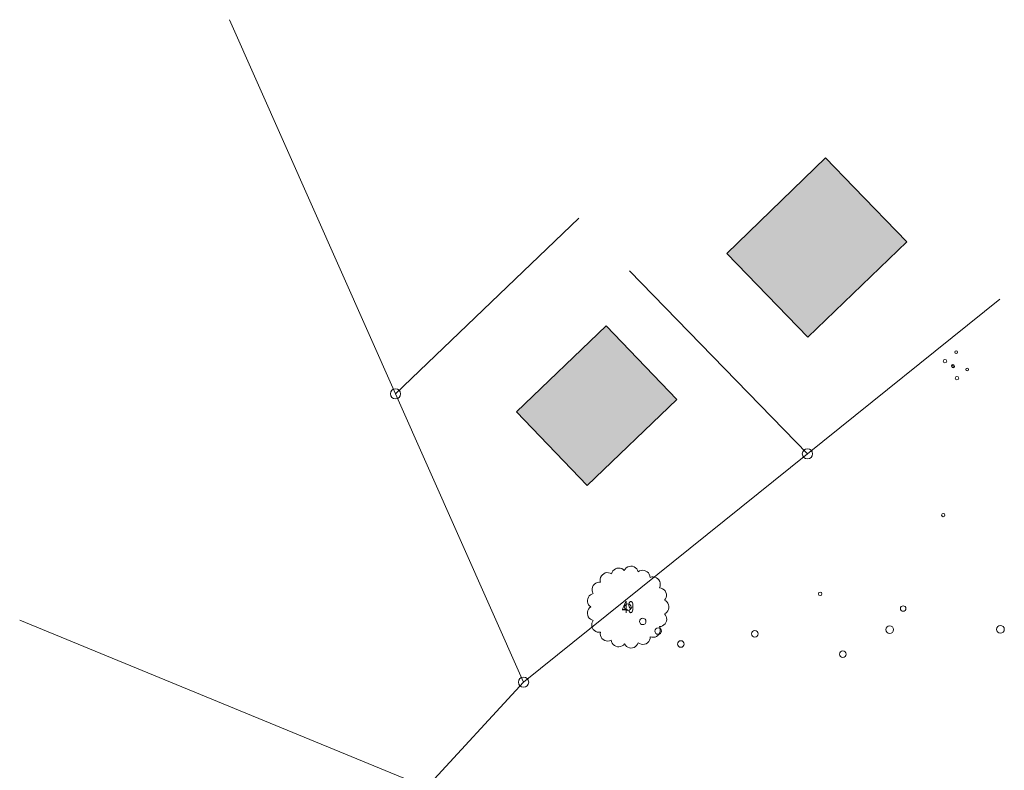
# Model space of a CAD drawing. Header units: metres. Extents: x -177922 to 5550634, y -507967 to 368279.
# Tile 24 of 125: x 1135786 to 1207668, y -29378 to 25466. Entities that reach past the tile are written whole.
import ezdxf

# ---------------------------------------------------------------- set-up
doc = ezdxf.new("R2010")
doc.units = ezdxf.units.M
doc.header["$LTSCALE"] = 0.05
for name, color, linetype in [('A_1_Schraffuren', 7, 'Continuous'), ('A_7_Bäume_Vermesser', 7, 'Continuous'), ('A_7_Gebäude Bestand', 7, 'Continuous'), ('A_7_K_Flurstücksgrenze', 7, 'Continuous'), ('A_7_K_Grenzpunkt_abgemarkt', 7, 'Continuous'), ('A_7_Vermesser Bestand.Schraffuren', 7, 'Continuous')]:
    doc.layers.add(name, color=color, linetype=linetype)
doc.styles.add('ERSTELLTER_STIL_4', font='ARIALN.TTF', dxfattribs={"width": 0.8})

msp = doc.modelspace()

# ---------------------------------------------------------------- hatches: boundary and pattern name
at = {"layer": 'A_1_Schraffuren', "linetype": 'Continuous', "lineweight": 13}
for points in [[(1187409.823, 8376.686), (1193330.95, 2272.602), (1200547.465, 9242.106), (1196677.31, 13231.16), (1194605.187, 15367.047)], [(1178608.486, 3088.173), (1172055.707, -3178.619), (1177213.805, -8572.254), (1183757.997, -2296.324)]]:
    msp.add_hatch(color=7, dxfattribs=at).paths.add_polyline_path(points)

# ---------------------------------------------------------------- linework, layer by layer
at = {"layer": 'A_1_Schraffuren', "color": 7, "linetype": 'Continuous', "lineweight": 13, "flags": 128}
for points in [[(1187409.823, 8376.686), (1193330.95, 2272.602), (1200547.465, 9242.106), (1196677.31, 13231.16), (1194605.187, 15367.047)], [(1178608.486, 3088.173), (1172055.707, -3178.619), (1177213.805, -8572.254), (1183757.997, -2296.324)]]:
    msp.add_lwpolyline(points, close=True, dxfattribs=at)
at = {"layer": 'A_1_Schraffuren', "color": 92, "linetype": 'Continuous', "lineweight": 18, "flags": 128}
msp.add_lwpolyline([(1177657.783, -18422.246), (1177596.154, -18522.808), (1177557.829, -18634.339), (1177544.633, -18751.538), (1177557.198, -18868.811), (1177594.92, -18980.558), (1177656.001, -19081.446), (1177737.528, -19166.666), (1177835.614, -19232.155), (1177945.579, -19274.788), (1178062.178, -19292.538), (1178179.844, -19284.541), (1178167.945, -19407.146), (1178184.137, -19529.259), (1178227.587, -19644.524), (1178296.021, -19746.949), (1178385.895, -19831.19), (1178492.52, -19892.878), (1178610.344, -19928.797), (1178733.25, -19937.078), (1178854.832, -19917.287), (1178968.768, -19870.459), (1178992.998, -19985.423), (1179041.527, -20092.43), (1179112.047, -20186.403), (1179201.222, -20262.9), (1179304.837, -20318.3), (1179417.977, -20349.978), (1179535.293, -20356.436), (1179651.226, -20337.37), (1179760.296, -20293.673), (1179857.322, -20227.428), (1179937.734, -20141.758), (1180000.883, -20240.839), (1180083.966, -20323.909), (1180183.055, -20387.051), (1180293.452, -20427.259), (1180409.934, -20442.642), (1180526.984, -20432.467), (1180639.066, -20397.216), (1180740.867, -20338.559), (1180827.571, -20259.273), (1180895.081, -20163.106), (1180940.185, -20054.618), (1181043.476, -20121.738), (1181159.288, -20163.706), (1181281.602, -20178.332), (1181404.04, -20164.857), (1181520.245, -20123.984), (1181624.167, -20057.848), (1181710.388, -19969.87), (1181774.434, -19864.646), (1181812.964, -19747.645), (1181823.978, -19624.957), (1181938.127, -19654.609), (1182055.996, -19658.762), (1182171.955, -19637.234), (1182280.473, -19591.045), (1182376.374, -19522.399), (1182455.084, -19434.569), (1182512.85, -19331.742), (1182546.919, -19218.826), (1182555.658, -19101.211), (1182538.652, -18984.511), (1182496.716, -18874.275), (1182611.008, -18858.906), (1182719.425, -18819.614), (1182817.036, -18758.202), (1182899.374, -18677.473), (1182962.691, -18581.088), (1183004.105, -18473.461), (1183021.722, -18359.502), (1183014.734, -18244.395), (1182983.469, -18133.396), (1182929.346, -18031.561), (1182854.835, -17943.549), (1182955.091, -17888.073), (1183041.387, -17812.703), (1183109.835, -17720.811), (1183157.353, -17616.544), (1183181.814, -17504.61), (1183182.098, -17390.026), (1183158.199, -17277.968), (1183111.195, -17173.471), (1183043.206, -17081.247), (1182957.28, -17005.439), (1182857.305, -16949.469), (1182930.234, -16851.144), (1182979.14, -16738.921), (1183001.508, -16618.559), (1182996.192, -16496.257), (1182963.474, -16378.288), (1182905.017, -16270.727), (1182823.842, -16179.098), (1182724.107, -16108.103), (1182610.947, -16061.406), (1182490.174, -16041.386), (1182535.831, -15929.492), (1182555.455, -15810.254), (1182548.072, -15689.632), (1182514.051, -15573.676), (1182455.099, -15468.189), (1182374.157, -15378.45), (1182275.287, -15308.959), (1182163.439, -15263.191), (1182044.219, -15243.449), (1181923.597, -15250.711), (1181807.602, -15284.62), (1181790.789, -15168.113), (1181749.128, -15058.023), (1181684.607, -14959.579), (1181600.284, -14877.448), (1181500.164, -14815.542), (1181389.016, -14776.8), (1181272.103, -14763.058), (1181154.998, -14774.982), (1181043.264, -14811.994), (1180942.197, -14872.341), (1180900.211, -14758.762), (1180833.973, -14657.404), (1180746.811, -14573.344), (1180643.115, -14510.821), (1180528.092, -14472.982), (1180407.525, -14461.72), (1180287.489, -14477.6), (1180174.001, -14519.835), (1180072.779, -14586.297), (1179988.914, -14673.633), (1179926.618, -14777.471), (1179838.477, -14699.449), (1179735.524, -14642.382), (1179622.66, -14608.976), (1179505.225, -14600.826), (1179388.824, -14618.311), (1179278.971, -14660.603), (1179180.895, -14725.695), (1179099.257, -14810.485), (1179037.926, -14910.955), (1178999.826, -15022.332), (1178892.119, -14967.526), (1178774.928, -14938.049), (1178654.108, -14935.368), (1178535.724, -14959.628), (1178425.695, -15009.605), (1178329.532, -15082.8), (1178252.063, -15175.542), (1178197.154, -15283.192), (1178167.558, -15400.359), (1178164.757, -15521.168), (1178188.9, -15639.583), (1178066.509, -15636.888), (1177946.658, -15661.819), (1177835.5, -15713.112), (1177738.758, -15788.121), (1177661.39, -15882.995), (1177607.389, -15992.862), (1177579.513, -16112.064), (1177579.202, -16234.486), (1177606.476, -16353.826), (1177659.932, -16463.957), (1177551.32, -16500.442), (1177452.841, -16559.024), (1177368.947, -16637.059), (1177303.401, -16731.042), (1177259.161, -16836.736), (1177238.218, -16949.39), (1177241.518, -17063.918), (1177268.909, -17175.181), (1177319.152, -17278.161), (1177389.996, -17368.21), (1177478.243, -17441.295), (1177388.72, -17513.984), (1177316.672, -17604.033), (1177265.389, -17707.321), (1177237.202, -17819.142), (1177233.408, -17934.393), (1177254.172, -18047.828), (1177298.542, -18154.272), (1177364.503, -18248.855), (1177449.051, -18327.283), (1177548.314, -18385.975)], close=True, dxfattribs=at)
at = {"layer": 'A_7_Gebäude Bestand', "color": 7, "linetype": 'Continuous', "lineweight": 13}
for p, q in [((1193330.95, 2272.602), (1200547.465, 9242.106)), ((1193330.95, 2272.602), (1187409.823, 8376.686)), ((1172055.707, -3178.619), (1178608.486, 3088.173)), ((1183757.997, -2296.324), (1178608.486, 3088.173)), ((1177213.805, -8572.254), (1183757.997, -2296.324)), ((1177213.805, -8572.254), (1172055.707, -3178.619))]:
    msp.add_line(p, q, dxfattribs=at)
at = {"layer": 'A_7_K_Flurstücksgrenze', "color": 190, "linetype": 'Continuous', "lineweight": 18}
for p, q in [((1151093.786, 25466.117), (1163222.6, -1872.491)), ((1163222.6, -1872.491), (1176595.708, 10966.331)), ((1180296.923, 7108.358), (1193293.208, -6256.359)), ((1193293.208, -6256.359), (1207349.237, 5055.325)), ((1163222.6, -1872.491), (1172568.897, -22937.101)), ((1172568.897, -22937.101), (1193293.208, -6256.359)), ((1135785.861, -18406.273), (1165496.914, -30638.721)), ((1165496.914, -30638.721), (1172568.897, -22937.101))]:
    msp.add_line(p, q, dxfattribs=at)
at = {"layer": 'A_7_K_Grenzpunkt_abgemarkt', "color": 7, "linetype": 'Continuous', "lineweight": 13}
for centre in [(1163222.6, -1872.491), (1193293.208, -6256.359), (1172568.897, -22937.101)]:
    msp.add_circle(centre, 375, dxfattribs=at)
at = {"layer": 'A_7_Vermesser Bestand.Schraffuren', "color": 255, "linetype": 'Continuous', "lineweight": 18}
for centre, radius in [((1204144.304, 1173.589), 100), ((1203336.298, 514.484), 125), ((1203916.666, 177.443), 100), ((1203941.514, 120.887), 100), ((1204947.829, -94.645), 100), ((1204213.506, -722.969), 125), ((1203210.542, -10727.451), 125), ((1194222.865, -16481.852), 125), ((1180188.861, -17453.462), 240), ((1200285.469, -17558.903), 200), ((1181268.739, -18495.318), 240), ((1182399.473, -19201.348), 240), ((1189454.323, -19397.369), 240), ((1199301.771, -19098.885), 280), ((1207387.684, -19078.869), 280), ((1184053.611, -20148.907), 240), ((1195878.69, -20886.253), 240)]:
    msp.add_circle(centre, radius, dxfattribs=at)

# ---------------------------------------------------------------- texts
at = {"layer": 'A_7_Bäume_Vermesser', "color": 92, "linetype": 'Continuous', "lineweight": 18, "insert": (1180188.861, -17454.564), "char_height": 875, "attachment_point": 5, "style": 'ERSTELLTER_STIL_4'}
msp.add_mtext('\\A1;{\\pqc;\\fArial Narrow|b0|i0|c0|p0;\\W0.800000;4\\fArial Narrow|b0|i0|c0|p0;\\W0.800000;9}', dxfattribs=at)

doc.saveas('drawing.dxf')
